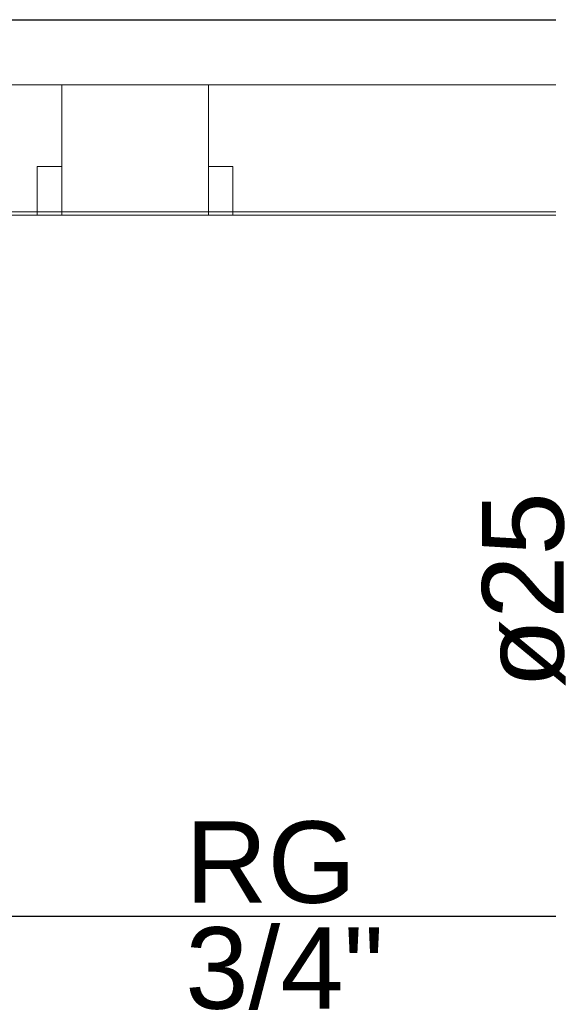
# Model space of a CAD drawing. Header units: millimetres. Extents: x -16331 to -10174, y -4135 to -3584.
# Tile 101 of 256: x -10360.5 to -10359.2, y -4010.61 to -4008.19. Entities that reach past the tile are written whole.
import ezdxf

# ---------------------------------------------------------------- set-up
doc = ezdxf.new("R2010")
doc.units = ezdxf.units.MM
for name, color, linetype in [('AF-Textos conduto', 7, 'Continuous'), ('DI-Eixos', 7, 'Continuous'), ('Textos', 7, 'Continuous')]:
    doc.layers.add(name, color=color, linetype=linetype)
for name, color, linetype, lineweight in [('DI-Elementos externos em corte', 9, 'Continuous', 18), ('DI-Elementos externos em vista', 9, 'Continuous', 5), ('IFC-IfcWall-Contorno', 250, 'Continuous', 5)]:
    doc.layers.add(name, color=color, linetype=linetype, lineweight=lineweight)
doc.styles.add('Arial', font='arial.ttf', dxfattribs={"height": 100})

msp = doc.modelspace()

# ---------------------------------------------------------------- linework, layer by layer
at = {"layer": 'DI-Eixos'}
for p, q in [((-10376.1671, -4008.1924), (-10355.1826, -4008.1924)), ((-10376.1671, -4010.3924), (-10355.1826, -4010.3924))]:
    msp.add_line(p, q, dxfattribs=at)
at = {"layer": 'DI-Elementos externos em corte'}
for p, q in [((-10357.5826, -4008.1918), (-10362.6049, -4008.1918)), ((-10360.3955, -4008.1918), (-10361.5355, -4008.1918)), ((-10360.0355, -4008.1918), (-10360.3955, -4008.1918)), ((-10357.5826, -4008.1918), (-10360.0355, -4008.1918)), ((-10361.5955, -4008.3518), (-10360.3955, -4008.3518)), ((-10360.3955, -4008.3518), (-10360.0355, -4008.3518)), ((-10360.2935, -4008.3518), (-10360.3955, -4008.3518)), ((-10360.3955, -4008.3518), (-10360.3955, -4008.5518)), ((-10360.0355, -4008.3518), (-10360.2935, -4008.3518)), ((-10360.0355, -4008.3518), (-10358.8355, -4008.3518)), ((-10360.0355, -4008.4425), (-10360.0355, -4008.3518)), ((-10360.0355, -4008.5518), (-10360.0355, -4008.4425)), ((-10360.4385, -4008.5518), (-10360.4555, -4008.5518)), ((-10360.4555, -4008.5518), (-10360.4555, -4008.6378)), ((-10360.3955, -4008.5518), (-10360.4385, -4008.5518)), ((-10360.3955, -4008.5858), (-10360.3955, -4008.5518)), ((-10360.3955, -4008.5518), (-10360.3955, -4008.5811)), ((-10360.0185, -4008.5518), (-10360.0355, -4008.5518)), ((-10360.0355, -4008.5518), (-10360.0355, -4008.6378)), ((-10360.0355, -4008.6638), (-10360.0355, -4008.5518)), ((-10359.9755, -4008.5518), (-10360.0185, -4008.5518)), ((-10359.9755, -4008.5858), (-10359.9755, -4008.5518)), ((-10360.3955, -4008.5811), (-10360.3955, -4008.6638)), ((-10360.3955, -4008.6638), (-10360.3955, -4008.5858)), ((-10359.9755, -4008.6638), (-10359.9755, -4008.5858)), ((-10360.4555, -4008.6378), (-10360.4555, -4008.6638)), ((-10360.0355, -4008.6378), (-10360.0355, -4008.6638)), ((-10364.8559, -4008.6718), (-10359.1106, -4008.6718)), ((-10357.5826, -4008.6638), (-10362.6012, -4008.6638)), ((-10361.5355, -4008.6718), (-10360.4555, -4008.6718)), ((-10360.4555, -4008.6638), (-10360.4555, -4008.6718)), ((-10360.4555, -4008.6718), (-10360.4125, -4008.6718)), ((-10360.4125, -4008.6718), (-10360.3955, -4008.6718)), ((-10360.3955, -4008.6718), (-10360.3955, -4008.6638)), ((-10360.3955, -4008.6638), (-10360.3955, -4008.6718)), ((-10360.3955, -4008.6718), (-10360.1376, -4008.6718)), ((-10360.1376, -4008.6718), (-10360.0355, -4008.6718)), ((-10360.0355, -4008.6638), (-10360.0355, -4008.6718)), ((-10360.0355, -4008.6718), (-10360.0355, -4008.6638)), ((-10360.0355, -4008.6718), (-10359.9925, -4008.6718)), ((-10359.9925, -4008.6718), (-10359.9755, -4008.6718)), ((-10359.9755, -4008.6718), (-10359.9755, -4008.6638)), ((-10359.9755, -4008.6718), (-10358.8955, -4008.6718))]:
    msp.add_line(p, q, dxfattribs=at)
at = {"layer": 'DI-Elementos externos em corte', "lineweight": 5}
for p, q in [((-10357.5826, -4008.1918), (-10362.6049, -4008.1918)), ((-10360.3955, -4008.1918), (-10361.5355, -4008.1918)), ((-10360.0355, -4008.1918), (-10360.3955, -4008.1918)), ((-10357.5826, -4008.1918), (-10360.0355, -4008.1918)), ((-10361.5955, -4008.3518), (-10360.3955, -4008.3518)), ((-10360.3955, -4008.3518), (-10360.0355, -4008.3518)), ((-10360.2935, -4008.3518), (-10360.3955, -4008.3518)), ((-10360.3955, -4008.3518), (-10360.3955, -4008.5518)), ((-10360.0355, -4008.3518), (-10360.2935, -4008.3518)), ((-10360.0355, -4008.3518), (-10358.8355, -4008.3518)), ((-10360.0355, -4008.4425), (-10360.0355, -4008.3518)), ((-10360.0355, -4008.5518), (-10360.0355, -4008.4425)), ((-10360.4385, -4008.5518), (-10360.4555, -4008.5518)), ((-10360.4555, -4008.5518), (-10360.4555, -4008.6378)), ((-10360.3955, -4008.5518), (-10360.4385, -4008.5518)), ((-10360.3955, -4008.5858), (-10360.3955, -4008.5518)), ((-10360.3955, -4008.5518), (-10360.3955, -4008.5811)), ((-10360.0185, -4008.5518), (-10360.0355, -4008.5518)), ((-10360.0355, -4008.5518), (-10360.0355, -4008.6378)), ((-10360.0355, -4008.6638), (-10360.0355, -4008.5518)), ((-10359.9755, -4008.5518), (-10360.0185, -4008.5518)), ((-10359.9755, -4008.5858), (-10359.9755, -4008.5518)), ((-10360.3955, -4008.5811), (-10360.3955, -4008.6638)), ((-10360.3955, -4008.6638), (-10360.3955, -4008.5858)), ((-10359.9755, -4008.6638), (-10359.9755, -4008.5858)), ((-10360.4555, -4008.6378), (-10360.4555, -4008.6638)), ((-10360.0355, -4008.6378), (-10360.0355, -4008.6638)), ((-10364.8559, -4008.6718), (-10359.1106, -4008.6718)), ((-10357.5826, -4008.6638), (-10362.6012, -4008.6638)), ((-10361.5355, -4008.6718), (-10360.4555, -4008.6718)), ((-10360.4555, -4008.6638), (-10360.4555, -4008.6718)), ((-10360.4555, -4008.6718), (-10360.4125, -4008.6718)), ((-10360.4125, -4008.6718), (-10360.3955, -4008.6718)), ((-10360.3955, -4008.6718), (-10360.3955, -4008.6638)), ((-10360.3955, -4008.6638), (-10360.3955, -4008.6718)), ((-10360.3955, -4008.6718), (-10360.1376, -4008.6718)), ((-10360.1376, -4008.6718), (-10360.0355, -4008.6718)), ((-10360.0355, -4008.6638), (-10360.0355, -4008.6718)), ((-10360.0355, -4008.6718), (-10360.0355, -4008.6638)), ((-10360.0355, -4008.6718), (-10359.9925, -4008.6718)), ((-10359.9925, -4008.6718), (-10359.9755, -4008.6718)), ((-10359.9755, -4008.6718), (-10359.9755, -4008.6638)), ((-10359.9755, -4008.6718), (-10358.8955, -4008.6718))]:
    msp.add_line(p, q, dxfattribs=at)
at = {"layer": 'DI-Elementos externos em vista'}
for p, q in [((-10359.8284, -4008.1917), (-10362.2061, -4008.1917)), ((-10357.9635, -4008.1917), (-10359.8284, -4008.1917))]:
    msp.add_line(p, q, dxfattribs=at)
at = {"layer": 'IFC-IfcWall-Contorno', "lineweight": 5}
for p, q in [((-10359.8284, -4008.1917), (-10362.2061, -4008.1917)), ((-10357.9635, -4008.1917), (-10359.8284, -4008.1917))]:
    msp.add_line(p, q, dxfattribs=at)

# ---------------------------------------------------------------- texts
at = {"layer": 'AF-Textos conduto', "insert": (-10359.1584, -4009.5924), "char_height": 0.2, "width": 0.962805, "attachment_point": 8, "rotation": 90.0002, "line_spacing_factor": 0.6, "style": 'Arial'}
msp.add_mtext('ø25', dxfattribs=at)
at = {"layer": 'Textos', "char_height": 0.2, "attachment_point": 7, "line_spacing_factor": 0.6, "style": 'Arial'}
for s, insert, width in [('RG', (-10360.0921, -4010.3624), 0.838415), ('3/4"', (-10360.0921, -4010.6224), 0.975)]:
    msp.add_mtext(s, dxfattribs=dict(at, insert=insert, width=width))

doc.saveas('drawing.dxf')
